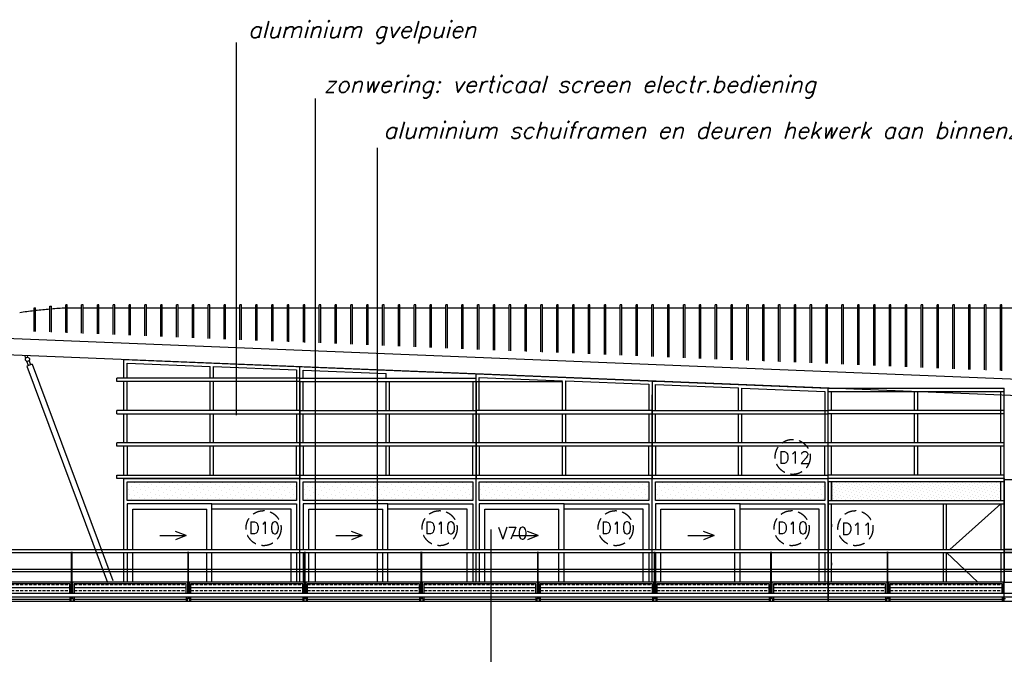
# Model space of a CAD drawing. Extents: x -84711 to 98481, y -64904 to 90945.
# Tile 19 of 29: x 607 to 21304, y 75219 to 88552. Entities that reach past the tile are written whole.
import ezdxf

# ---------------------------------------------------------------- set-up
doc = ezdxf.new("R2010")
doc.units = 0
doc.header["$LTSCALE"] = 2000
doc.header["$MEASUREMENT"] = 0
doc.linetypes.add('HIDDEN2', pattern=[0.1875, 0.125, -0.0625])
doc.layers.get('0').update_dxf_attribs({"linetype": 'CONTINUOUS'})
for name, color, linetype in [('ALGEM-ARC', 15, 'CONTINUOUS'), ('ALUHIDE', 15, 'CONTINUOUS'), ('ALUM-AZ', 15, 'CONTINUOUS'), ('BIB', 7, 'CONTINUOUS'), ('HOUT-AZ', 15, 'CONTINUOUS'), ('MTXT25', 2, 'CONTINUOUS'), ('MTXT35', 4, 'CONTINUOUS'), ('NATUUR', 6, 'CONTINUOUS'), ('NUMMER', 2, 'CONTINUOUS'), ('STAAL-AZ', 3, 'CONTINUOUS')]:
    doc.layers.add(name, color=color, linetype=linetype)
doc.styles.get("Standard").update_dxf_attribs({"font": 'simplex'})

# ---------------------------------------------------------------- blocks, each defined once
blk = doc.blocks.new('*X49')
at = {"color": 0}
for p, q in [((43399, 76625), (45759, 76625)), ((43406, 76688), (43469, 76688)), ((43500, 76688), (43562, 76688)), ((43594, 76688), (43656, 76688)), ((43688, 76688), (43750, 76688)), ((43781, 76688), (43844, 76688)), ((43875, 76688), (43938, 76688)), ((43969, 76688), (44031, 76688)), ((44062, 76688), (44125, 76688)), ((44156, 76688), (44219, 76688)), ((44250, 76688), (44312, 76688)), ((44344, 76688), (44406, 76688)), ((44438, 76688), (44500, 76688)), ((44531, 76688), (44594, 76688)), ((44625, 76688), (44688, 76688)), ((44719, 76688), (44781, 76688)), ((44812, 76688), (44875, 76688)), ((44906, 76688), (44969, 76688)), ((45000, 76688), (45062, 76688)), ((45094, 76688), (45156, 76688)), ((45188, 76688), (45250, 76688)), ((45281, 76688), (45344, 76688)), ((45375, 76688), (45438, 76688)), ((45469, 76688), (45531, 76688)), ((45562, 76688), (45625, 76688)), ((45656, 76688), (45719, 76688)), ((45750, 76688), (45759, 76688)), ((43399, 76375), (45759, 76375)), ((43406, 76562), (43469, 76562)), ((43500, 76562), (43562, 76562)), ((43594, 76562), (43656, 76562)), ((43688, 76562), (43750, 76562)), ((43781, 76562), (43844, 76562)), ((43875, 76562), (43938, 76562)), ((43969, 76562), (44031, 76562)), ((44062, 76562), (44125, 76562)), ((44156, 76562), (44219, 76562)), ((44250, 76562), (44312, 76562)), ((44344, 76562), (44406, 76562)), ((44438, 76562), (44500, 76562)), ((44531, 76562), (44594, 76562)), ((44625, 76562), (44688, 76562)), ((44719, 76562), (44781, 76562)), ((44812, 76562), (44875, 76562)), ((44906, 76562), (44969, 76562)), ((45000, 76562), (45062, 76562)), ((45094, 76562), (45156, 76562)), ((45188, 76562), (45250, 76562)), ((45281, 76562), (45344, 76562)), ((45375, 76562), (45438, 76562)), ((45469, 76562), (45531, 76562)), ((45562, 76562), (45625, 76562)), ((45656, 76562), (45719, 76562)), ((45750, 76562), (45759, 76562))]:
    blk.add_line(p, q, dxfattribs=at)
blk = doc.blocks.new('X-MD12')
at = {"layer": 'ALUM-AZ'}
for p, q in [((-14800, 2500), (0, 1900)), ((-14730, 2427), (-12985, 2356)), ((-14730, 2110), (-14730, 2427)), ((-12985, 2110), (-12985, 2356)), ((-12915, 2110), (-12915, 2354)), ((-12915, 2354), (-11170, 2283)), ((-11170, 2283), (-11170, 1430)), ((-11100, 0), (-11100, 2350)), ((-11030, 2277), (-9285, 2206)), ((-11030, 2110), (-11030, 2277)), ((-11100, 2110), (-14950, 2110)), ((-11100, 2110), (-7400, 2110)), ((-9285, 2110), (-9285, 2206)), ((-7400, 0), (-7400, 2200)), ((-7330, 1430), (-7330, 2127)), ((-7330, 2127), (-5585, 2056)), ((-11100, 2040), (-14950, 2040)), ((-14730, 1430), (-14730, 2040)), ((-12985, 1430), (-12985, 2040)), ((-12915, 1430), (-12915, 2040)), ((-11100, 2050), (-11100, 0)), ((-11100, 2040), (-5585, 2040)), ((-11030, 1430), (-11030, 2040)), ((-9285, 1430), (-9285, 2040)), ((-9215, 1430), (-9215, 2040)), ((-7470, 2040), (-7470, 1430)), ((-7400, 2050), (-7400, 0)), ((-5585, 1430), (-5585, 2040)), ((-5515, 1430), (-5515, 2054)), ((-5515, 2054), (-3770, 1983)), ((-3770, 1983), (-3770, 1430)), ((-3700, 2050), (-3700, 0)), ((-3630, 1977), (-1885, 1906)), ((-3630, 1430), (-3630, 1977)), ((-1885, 1430), (-1885, 1906)), ((-1815, 1430), (-1815, 1904)), ((-1815, 1904), (-70, 1833)), ((0, 0), (0, 1900)), ((-3700, 0), (-3700, 1760)), ((-70, 1833), (-70, 750)), ((-11100, 1430), (-14950, 1430)), ((-14950, 1360), (-11100, 1360)), ((-14730, 750), (-14730, 1360)), ((-12985, 750), (-12985, 1360)), ((-12915, 750), (-12915, 1360)), ((-11170, 1360), (-11170, 750)), ((-11100, 1430), (-7400, 1430)), ((-11100, 1360), (-7400, 1360)), ((-11030, 750), (-11030, 1360)), ((-9285, 750), (-9285, 1360)), ((-9215, 750), (-9215, 1360)), ((-7470, 1360), (-7470, 750)), ((-3700, 1430), (-7400, 1430)), ((-7400, 1360), (-3700, 1360)), ((-7330, 750), (-7330, 1360)), ((-5585, 750), (-5585, 1360)), ((-5515, 750), (-5515, 1360)), ((-3770, 1360), (-3770, 750)), ((-3700, 1430), (0, 1430)), ((-3700, 1360), (0, 1360)), ((-3630, 750), (-3630, 1360)), ((-1885, 750), (-1885, 1360)), ((-1815, 750), (-1815, 1360)), ((-70, 1360), (-70, 750)), ((-11100, 750), (-14950, 750)), ((-11100, 680), (-14950, 680)), ((-14730, 680), (-14730, 70)), ((-12985, 70), (-12985, 680)), ((-12915, 70), (-12915, 680)), ((-11170, 70), (-11170, 680)), ((-7400, 750), (-11100, 750)), ((-7400, 680), (-11100, 680)), ((-11030, 680), (-11030, 70)), ((-9285, 70), (-9285, 680)), ((-9215, 70), (-9215, 680)), ((-7470, 70), (-7470, 680)), ((-3700, 750), (-7400, 750)), ((-3700, 680), (-7400, 680)), ((-7330, 680), (-7330, 70)), ((-5585, 70), (-5585, 680)), ((-5515, 70), (-5515, 680)), ((-3770, 70), (-3770, 680)), ((0, 750), (-3700, 750)), ((0, 680), (-3700, 680)), ((-3630, 680), (-3630, 70)), ((-1885, 70), (-1885, 680)), ((-1815, 70), (-1815, 680)), ((-70, 70), (-70, 680)), ((-14950, 70), (-11100, 70)), ((-11100, 0), (-14950, 0)), ((-11100, 70), (-7400, 70)), ((-11100, 0), (0, 0)), ((-11100, 0), (-7400, 0)), ((-7400, 70), (-3700, 70)), ((-3700, 70), (0, 70))]:
    blk.add_line(p, q, dxfattribs=at)
at = {"layer": 'HOUT-AZ'}
for p, q in [((-14800, 2110), (-14800, 2500)), ((-14950, 2040), (-14950, 2110)), ((-14800, 1430), (-14800, 2040)), ((-14950, 1360), (-14950, 1430)), ((-14800, 750), (-14800, 1360)), ((-14950, 680), (-14950, 750)), ((-14800, 70), (-14800, 680)), ((-14950, 0), (-14950, 70))]:
    blk.add_line(p, q, dxfattribs=at)
blk = doc.blocks.new('*X51')
at = {"color": 0}
for p, q in [((237411, 118617), (237411, 118617)), ((237455, 118661), (237455, 118661)), ((237477, 118595), (237477, 118595)), ((237499, 118706), (237499, 118706)), ((237522, 118639), (237522, 118639)), ((237566, 118683), (237566, 118683)), ((237588, 118617), (237588, 118617)), ((237632, 118661), (237632, 118661)), ((237654, 118595), (237654, 118595)), ((237676, 118706), (237676, 118706)), ((237698, 118639), (237698, 118639)), ((237743, 118683), (237743, 118683)), ((237765, 118617), (237765, 118617)), ((237809, 118661), (237809, 118661)), ((237831, 118595), (237831, 118595)), ((237853, 118706), (237853, 118706)), ((237875, 118639), (237875, 118639)), ((237919, 118683), (237919, 118683)), ((237941, 118617), (237941, 118617)), ((237986, 118661), (237986, 118661)), ((238008, 118595), (238008, 118595)), ((238030, 118706), (238030, 118706)), ((238052, 118639), (238052, 118639)), ((238096, 118683), (238096, 118683)), ((238118, 118617), (238118, 118617)), ((238162, 118661), (238162, 118661)), ((238184, 118595), (238184, 118595)), ((238207, 118706), (238207, 118706)), ((238229, 118639), (238229, 118639)), ((238273, 118683), (238273, 118683)), ((238295, 118617), (238295, 118617)), ((238339, 118661), (238339, 118661)), ((238361, 118595), (238361, 118595)), ((238383, 118706), (238383, 118706)), ((238405, 118639), (238405, 118639)), ((238450, 118683), (238450, 118683)), ((238472, 118617), (238472, 118617)), ((238516, 118661), (238516, 118661)), ((238538, 118595), (238538, 118595)), ((238560, 118706), (238560, 118706)), ((238582, 118639), (238582, 118639)), ((238626, 118683), (238626, 118683)), ((238649, 118617), (238649, 118617)), ((238693, 118661), (238693, 118661)), ((238715, 118595), (238715, 118595)), ((238737, 118706), (238737, 118706)), ((238759, 118639), (238759, 118639)), ((238803, 118683), (238803, 118683)), ((238825, 118617), (238825, 118617)), ((238870, 118661), (238870, 118661)), ((238892, 118595), (238892, 118595)), ((238914, 118706), (238914, 118706)), ((238936, 118639), (238936, 118639)), ((238980, 118683), (238980, 118683)), ((239002, 118617), (239002, 118617)), ((239046, 118661), (239046, 118661)), ((239068, 118595), (239068, 118595)), ((239090, 118706), (239090, 118706)), ((239113, 118639), (239113, 118639)), ((239157, 118683), (239157, 118683)), ((239179, 118617), (239179, 118617)), ((239223, 118661), (239223, 118661)), ((239245, 118595), (239245, 118595)), ((239267, 118706), (239267, 118706)), ((239289, 118639), (239289, 118639)), ((239334, 118683), (239334, 118683)), ((239356, 118617), (239356, 118617)), ((239400, 118661), (239400, 118661)), ((239422, 118595), (239422, 118595)), ((239444, 118706), (239444, 118706)), ((239466, 118639), (239466, 118639)), ((239510, 118683), (239510, 118683)), ((239532, 118617), (239532, 118617)), ((239577, 118661), (239577, 118661)), ((239599, 118595), (239599, 118595)), ((239621, 118706), (239621, 118706)), ((239643, 118639), (239643, 118639)), ((239687, 118683), (239687, 118683)), ((239709, 118617), (239709, 118617)), ((239753, 118661), (239753, 118661)), ((239775, 118595), (239775, 118595)), ((239798, 118706), (239798, 118706)), ((239820, 118639), (239820, 118639)), ((239864, 118683), (239864, 118683)), ((239886, 118617), (239886, 118617)), ((239930, 118661), (239930, 118661)), ((239952, 118595), (239952, 118595)), ((239974, 118706), (239974, 118706)), ((239996, 118639), (239996, 118639)), ((240041, 118683), (240041, 118683)), ((240063, 118617), (240063, 118617)), ((240107, 118661), (240107, 118661)), ((240129, 118595), (240129, 118595)), ((240151, 118706), (240151, 118706)), ((240173, 118639), (240173, 118639)), ((240217, 118683), (240217, 118683)), ((240240, 118617), (240240, 118617)), ((240284, 118661), (240284, 118661)), ((240306, 118595), (240306, 118595)), ((240328, 118706), (240328, 118706)), ((240350, 118639), (240350, 118639)), ((240394, 118683), (240394, 118683)), ((240416, 118617), (240416, 118617)), ((240460, 118661), (240460, 118661)), ((240483, 118595), (240483, 118595)), ((240505, 118706), (240505, 118706)), ((240527, 118639), (240527, 118639)), ((240571, 118683), (240571, 118683)), ((240593, 118617), (240593, 118617)), ((240637, 118661), (240637, 118661)), ((240659, 118595), (240659, 118595)), ((240681, 118706), (240681, 118706)), ((240704, 118639), (240704, 118639)), ((240748, 118683), (240748, 118683)), ((240770, 118617), (240770, 118617)), ((240814, 118661), (240814, 118661)), ((240836, 118595), (240836, 118595)), ((240858, 118706), (240858, 118706)), ((240880, 118639), (240880, 118639)), ((240925, 118683), (240925, 118683)), ((240947, 118617), (240947, 118617)), ((237411, 118440), (237411, 118440)), ((237433, 118551), (237433, 118551)), ((237455, 118485), (237455, 118485)), ((237477, 118418), (237477, 118418)), ((237499, 118529), (237499, 118529)), ((237522, 118462), (237522, 118462)), ((237544, 118573), (237544, 118573)), ((237544, 118396), (237544, 118396)), ((237566, 118507), (237566, 118507)), ((237588, 118440), (237588, 118440)), ((237610, 118551), (237610, 118551)), ((237632, 118485), (237632, 118485)), ((237654, 118418), (237654, 118418)), ((237676, 118529), (237676, 118529)), ((237698, 118462), (237698, 118462)), ((237720, 118573), (237720, 118573)), ((237720, 118396), (237720, 118396)), ((237743, 118507), (237743, 118507)), ((237765, 118440), (237765, 118440)), ((237787, 118551), (237787, 118551)), ((237809, 118485), (237809, 118485)), ((237831, 118418), (237831, 118418)), ((237853, 118529), (237853, 118529)), ((237875, 118462), (237875, 118462)), ((237897, 118573), (237897, 118573)), ((237897, 118396), (237897, 118396)), ((237919, 118507), (237919, 118507)), ((237941, 118440), (237941, 118440)), ((237964, 118551), (237964, 118551)), ((237986, 118485), (237986, 118485)), ((238008, 118418), (238008, 118418)), ((238030, 118529), (238030, 118529)), ((238052, 118462), (238052, 118462)), ((238074, 118573), (238074, 118573)), ((238074, 118396), (238074, 118396)), ((238096, 118507), (238096, 118507)), ((238118, 118440), (238118, 118440)), ((238140, 118551), (238140, 118551)), ((238162, 118485), (238162, 118485)), ((238184, 118418), (238184, 118418)), ((238207, 118529), (238207, 118529)), ((238229, 118462), (238229, 118462)), ((238251, 118573), (238251, 118573)), ((238251, 118396), (238251, 118396)), ((238273, 118507), (238273, 118507)), ((238295, 118440), (238295, 118440)), ((238317, 118551), (238317, 118551)), ((238339, 118485), (238339, 118485)), ((238361, 118418), (238361, 118418)), ((238383, 118529), (238383, 118529)), ((238405, 118462), (238405, 118462)), ((238428, 118573), (238428, 118573)), ((238428, 118396), (238428, 118396)), ((238450, 118507), (238450, 118507)), ((238472, 118440), (238472, 118440)), ((238494, 118551), (238494, 118551)), ((238516, 118485), (238516, 118485)), ((238538, 118418), (238538, 118418)), ((238560, 118529), (238560, 118529)), ((238582, 118462), (238582, 118462)), ((238604, 118573), (238604, 118573)), ((238604, 118396), (238604, 118396)), ((238626, 118507), (238626, 118507)), ((238649, 118440), (238649, 118440)), ((238671, 118551), (238671, 118551)), ((238693, 118485), (238693, 118485)), ((238715, 118418), (238715, 118418)), ((238737, 118529), (238737, 118529)), ((238759, 118462), (238759, 118462)), ((238781, 118573), (238781, 118573)), ((238781, 118396), (238781, 118396)), ((238803, 118507), (238803, 118507)), ((238825, 118440), (238825, 118440)), ((238847, 118551), (238847, 118551)), ((238870, 118485), (238870, 118485)), ((238892, 118418), (238892, 118418)), ((238914, 118529), (238914, 118529)), ((238936, 118462), (238936, 118462)), ((238958, 118573), (238958, 118573)), ((238958, 118396), (238958, 118396)), ((238980, 118507), (238980, 118507)), ((239002, 118440), (239002, 118440)), ((239024, 118551), (239024, 118551)), ((239046, 118485), (239046, 118485)), ((239068, 118418), (239068, 118418)), ((239090, 118529), (239090, 118529)), ((239113, 118462), (239113, 118462)), ((239135, 118573), (239135, 118573)), ((239135, 118396), (239135, 118396)), ((239157, 118507), (239157, 118507)), ((239179, 118440), (239179, 118440)), ((239201, 118551), (239201, 118551)), ((239223, 118485), (239223, 118485)), ((239245, 118418), (239245, 118418)), ((239267, 118529), (239267, 118529)), ((239289, 118462), (239289, 118462)), ((239311, 118573), (239311, 118573)), ((239311, 118396), (239311, 118396)), ((239334, 118507), (239334, 118507)), ((239356, 118440), (239356, 118440)), ((239378, 118551), (239378, 118551)), ((239400, 118485), (239400, 118485)), ((239422, 118418), (239422, 118418)), ((239444, 118529), (239444, 118529)), ((239466, 118462), (239466, 118462)), ((239488, 118573), (239488, 118573)), ((239488, 118396), (239488, 118396)), ((239510, 118507), (239510, 118507)), ((239532, 118440), (239532, 118440)), ((239555, 118551), (239555, 118551)), ((239577, 118485), (239577, 118485)), ((239599, 118418), (239599, 118418)), ((239621, 118529), (239621, 118529)), ((239643, 118462), (239643, 118462)), ((239665, 118573), (239665, 118573)), ((239665, 118396), (239665, 118396)), ((239687, 118507), (239687, 118507)), ((239709, 118440), (239709, 118440)), ((239731, 118551), (239731, 118551)), ((239753, 118485), (239753, 118485)), ((239775, 118418), (239775, 118418)), ((239798, 118529), (239798, 118529)), ((239820, 118462), (239820, 118462)), ((239842, 118573), (239842, 118573)), ((239842, 118396), (239842, 118396)), ((239864, 118507), (239864, 118507)), ((239886, 118440), (239886, 118440)), ((239908, 118551), (239908, 118551)), ((239930, 118485), (239930, 118485)), ((239952, 118418), (239952, 118418)), ((239974, 118529), (239974, 118529)), ((239996, 118462), (239996, 118462)), ((240019, 118573), (240019, 118573)), ((240019, 118396), (240019, 118396)), ((240041, 118507), (240041, 118507)), ((240063, 118440), (240063, 118440)), ((240085, 118551), (240085, 118551)), ((240107, 118485), (240107, 118485)), ((240129, 118418), (240129, 118418)), ((240151, 118529), (240151, 118529)), ((240173, 118462), (240173, 118462)), ((240195, 118573), (240195, 118573)), ((240195, 118396), (240195, 118396)), ((240217, 118507), (240217, 118507)), ((240240, 118440), (240240, 118440)), ((240262, 118551), (240262, 118551)), ((240284, 118485), (240284, 118485)), ((240306, 118418), (240306, 118418)), ((240328, 118529), (240328, 118529)), ((240350, 118462), (240350, 118462)), ((240372, 118573), (240372, 118573)), ((240372, 118396), (240372, 118396)), ((240394, 118507), (240394, 118507)), ((240416, 118440), (240416, 118440)), ((240438, 118551), (240438, 118551)), ((240460, 118485), (240460, 118485)), ((240483, 118418), (240483, 118418)), ((240505, 118529), (240505, 118529)), ((240527, 118462), (240527, 118462)), ((240549, 118573), (240549, 118573)), ((240549, 118396), (240549, 118396)), ((240571, 118507), (240571, 118507)), ((240593, 118440), (240593, 118440)), ((240615, 118551), (240615, 118551)), ((240637, 118485), (240637, 118485)), ((240659, 118418), (240659, 118418)), ((240681, 118529), (240681, 118529)), ((240704, 118462), (240704, 118462)), ((240726, 118573), (240726, 118573)), ((240726, 118396), (240726, 118396)), ((240748, 118507), (240748, 118507)), ((240770, 118440), (240770, 118440)), ((240792, 118551), (240792, 118551)), ((240814, 118485), (240814, 118485)), ((240836, 118418), (240836, 118418)), ((240858, 118529), (240858, 118529)), ((240880, 118462), (240880, 118462)), ((240902, 118573), (240902, 118573)), ((240902, 118396), (240902, 118396)), ((240925, 118507), (240925, 118507)), ((240947, 118440), (240947, 118440)), ((237433, 118374), (237433, 118374)), ((237499, 118352), (237499, 118352)), ((237566, 118330), (237566, 118330)), ((237610, 118374), (237610, 118374)), ((237676, 118352), (237676, 118352)), ((237743, 118330), (237743, 118330)), ((237787, 118374), (237787, 118374)), ((237853, 118352), (237853, 118352)), ((237919, 118330), (237919, 118330)), ((237964, 118374), (237964, 118374)), ((238030, 118352), (238030, 118352)), ((238096, 118330), (238096, 118330)), ((238140, 118374), (238140, 118374)), ((238207, 118352), (238207, 118352)), ((238273, 118330), (238273, 118330)), ((238317, 118374), (238317, 118374)), ((238383, 118352), (238383, 118352)), ((238450, 118330), (238450, 118330)), ((238494, 118374), (238494, 118374)), ((238560, 118352), (238560, 118352)), ((238626, 118330), (238626, 118330)), ((238671, 118374), (238671, 118374)), ((238737, 118352), (238737, 118352)), ((238803, 118330), (238803, 118330)), ((238847, 118374), (238847, 118374)), ((238914, 118352), (238914, 118352)), ((238980, 118330), (238980, 118330)), ((239024, 118374), (239024, 118374)), ((239090, 118352), (239090, 118352)), ((239157, 118330), (239157, 118330)), ((239201, 118374), (239201, 118374)), ((239267, 118352), (239267, 118352)), ((239334, 118330), (239334, 118330)), ((239378, 118374), (239378, 118374)), ((239444, 118352), (239444, 118352)), ((239510, 118330), (239510, 118330)), ((239555, 118374), (239555, 118374)), ((239621, 118352), (239621, 118352)), ((239687, 118330), (239687, 118330)), ((239731, 118374), (239731, 118374)), ((239798, 118352), (239798, 118352)), ((239864, 118330), (239864, 118330)), ((239908, 118374), (239908, 118374)), ((239974, 118352), (239974, 118352)), ((240041, 118330), (240041, 118330)), ((240085, 118374), (240085, 118374)), ((240151, 118352), (240151, 118352)), ((240217, 118330), (240217, 118330)), ((240262, 118374), (240262, 118374)), ((240328, 118352), (240328, 118352)), ((240394, 118330), (240394, 118330)), ((240438, 118374), (240438, 118374)), ((240505, 118352), (240505, 118352)), ((240571, 118330), (240571, 118330)), ((240615, 118374), (240615, 118374)), ((240681, 118352), (240681, 118352)), ((240748, 118330), (240748, 118330)), ((240792, 118374), (240792, 118374)), ((240858, 118352), (240858, 118352)), ((240925, 118330), (240925, 118330))]:
    blk.add_line(p, q, dxfattribs=at)
blk = doc.blocks.new('*X52')
at = {"color": 0}
for p, q in [((58568, 30859), (58568, 30859)), ((58635, 30925), (58635, 30925)), ((58701, 30991), (58701, 30991)), ((58734, 30892), (58734, 30892)), ((58800, 30958), (58800, 30958)), ((58833, 30859), (58833, 30859)), ((58900, 30925), (58900, 30925)), ((58966, 30991), (58966, 30991)), ((58999, 30892), (58999, 30892)), ((59066, 30958), (59066, 30958)), ((59099, 30859), (59099, 30859)), ((59165, 30925), (59165, 30925)), ((59231, 30991), (59231, 30991)), ((59264, 30892), (59264, 30892)), ((59331, 30958), (59331, 30958)), ((59364, 30859), (59364, 30859)), ((59430, 30925), (59430, 30925)), ((59496, 30991), (59496, 30991)), ((59530, 30892), (59530, 30892)), ((59596, 30958), (59596, 30958)), ((59629, 30859), (59629, 30859)), ((59695, 30925), (59695, 30925)), ((59762, 30991), (59762, 30991)), ((59795, 30892), (59795, 30892)), ((59861, 30958), (59861, 30958)), ((59894, 30859), (59894, 30859)), ((59960, 30925), (59960, 30925)), ((60027, 30991), (60027, 30991)), ((60060, 30892), (60060, 30892)), ((60126, 30958), (60126, 30958)), ((60159, 30859), (60159, 30859)), ((60226, 30925), (60226, 30925)), ((60292, 30991), (60292, 30991)), ((60325, 30892), (60325, 30892)), ((60391, 30958), (60391, 30958)), ((60424, 30859), (60424, 30859)), ((60491, 30925), (60491, 30925)), ((60557, 30991), (60557, 30991)), ((60590, 30892), (60590, 30892)), ((60657, 30958), (60657, 30958)), ((60690, 30859), (60690, 30859)), ((60756, 30925), (60756, 30925)), ((60822, 30991), (60822, 30991)), ((60855, 30892), (60855, 30892)), ((60922, 30958), (60922, 30958)), ((60955, 30859), (60955, 30859)), ((61021, 30925), (61021, 30925)), ((61087, 30991), (61087, 30991)), ((61121, 30892), (61121, 30892)), ((61187, 30958), (61187, 30958)), ((61220, 30859), (61220, 30859)), ((61286, 30925), (61286, 30925)), ((61353, 30991), (61353, 30991)), ((61386, 30892), (61386, 30892)), ((61452, 30958), (61452, 30958)), ((61485, 30859), (61485, 30859)), ((61551, 30925), (61551, 30925)), ((61618, 30991), (61618, 30991)), ((61651, 30892), (61651, 30892)), ((61717, 30958), (61717, 30958)), ((61750, 30859), (61750, 30859)), ((61817, 30925), (61817, 30925)), ((61883, 30991), (61883, 30991)), ((61916, 30892), (61916, 30892)), ((61982, 30958), (61982, 30958)), ((62015, 30859), (62015, 30859)), ((62082, 30925), (62082, 30925)), ((58601, 30759), (58601, 30759)), ((58635, 30660), (58635, 30660)), ((58668, 30825), (58668, 30825)), ((58701, 30726), (58701, 30726)), ((58767, 30792), (58767, 30792)), ((58800, 30693), (58800, 30693)), ((58867, 30759), (58867, 30759)), ((58900, 30660), (58900, 30660)), ((58933, 30825), (58933, 30825)), ((58966, 30726), (58966, 30726)), ((59032, 30792), (59032, 30792)), ((59066, 30693), (59066, 30693)), ((59132, 30759), (59132, 30759)), ((59165, 30660), (59165, 30660)), ((59198, 30825), (59198, 30825)), ((59231, 30726), (59231, 30726)), ((59298, 30792), (59298, 30792)), ((59331, 30693), (59331, 30693)), ((59397, 30759), (59397, 30759)), ((59430, 30660), (59430, 30660)), ((59463, 30825), (59463, 30825)), ((59496, 30726), (59496, 30726)), ((59563, 30792), (59563, 30792)), ((59596, 30693), (59596, 30693)), ((59662, 30759), (59662, 30759)), ((59695, 30660), (59695, 30660)), ((59728, 30825), (59728, 30825)), ((59762, 30726), (59762, 30726)), ((59828, 30792), (59828, 30792)), ((59861, 30693), (59861, 30693)), ((59927, 30759), (59927, 30759)), ((59960, 30660), (59960, 30660)), ((59994, 30825), (59994, 30825)), ((60027, 30726), (60027, 30726)), ((60093, 30792), (60093, 30792)), ((60126, 30693), (60126, 30693)), ((60192, 30759), (60192, 30759)), ((60226, 30660), (60226, 30660)), ((60259, 30825), (60259, 30825)), ((60292, 30726), (60292, 30726)), ((60358, 30792), (60358, 30792)), ((60391, 30693), (60391, 30693)), ((60458, 30759), (60458, 30759)), ((60491, 30660), (60491, 30660)), ((60524, 30825), (60524, 30825)), ((60557, 30726), (60557, 30726)), ((60623, 30792), (60623, 30792)), ((60657, 30693), (60657, 30693)), ((60723, 30759), (60723, 30759)), ((60756, 30660), (60756, 30660)), ((60789, 30825), (60789, 30825)), ((60822, 30726), (60822, 30726)), ((60889, 30792), (60889, 30792)), ((60922, 30693), (60922, 30693)), ((60988, 30759), (60988, 30759)), ((61021, 30660), (61021, 30660)), ((61054, 30825), (61054, 30825)), ((61087, 30726), (61087, 30726)), ((61154, 30792), (61154, 30792)), ((61187, 30693), (61187, 30693)), ((61253, 30759), (61253, 30759)), ((61286, 30660), (61286, 30660)), ((61319, 30825), (61319, 30825)), ((61353, 30726), (61353, 30726)), ((61419, 30792), (61419, 30792)), ((61452, 30693), (61452, 30693)), ((61518, 30759), (61518, 30759)), ((61551, 30660), (61551, 30660)), ((61585, 30825), (61585, 30825)), ((61618, 30726), (61618, 30726)), ((61684, 30792), (61684, 30792)), ((61717, 30693), (61717, 30693)), ((61783, 30759), (61783, 30759)), ((61817, 30660), (61817, 30660)), ((61850, 30825), (61850, 30825)), ((61883, 30726), (61883, 30726)), ((61949, 30792), (61949, 30792)), ((61982, 30693), (61982, 30693)), ((62049, 30759), (62049, 30759)), ((62082, 30660), (62082, 30660)), ((58734, 30627), (58734, 30627)), ((58999, 30627), (58999, 30627)), ((59264, 30627), (59264, 30627)), ((59530, 30627), (59530, 30627)), ((59795, 30627), (59795, 30627)), ((60060, 30627), (60060, 30627)), ((60325, 30627), (60325, 30627)), ((60590, 30627), (60590, 30627)), ((60855, 30627), (60855, 30627)), ((61121, 30627), (61121, 30627)), ((61386, 30627), (61386, 30627)), ((61651, 30627), (61651, 30627)), ((61916, 30627), (61916, 30627))]:
    blk.add_line(p, q, dxfattribs=at)

msp = doc.modelspace()

# ---------------------------------------------------------------- linework, layer by layer
at = {"layer": 'ALGEM-ARC'}
for p, q in [((5163, 80242), (5163, 88076)), ((6827, 77420), (6827, 86895)), ((8128, 77420), (8128, 85859)), ((3553, 77712), (4105, 77712)), ((4105, 77712), (3882, 77797)), ((4105, 77712), (3882, 77627)), ((7253, 77712), (7805, 77712)), ((7805, 77712), (7582, 77797)), ((7805, 77712), (7582, 77627)), ((10953, 77712), (11505, 77712)), ((11505, 77712), (11282, 77797)), ((11505, 77712), (11282, 77627)), ((14653, 77712), (15205, 77712)), ((15205, 77712), (14982, 77797)), ((15205, 77712), (14982, 77627)), ((6827, 76733), (6827, 77360)), ((8128, 76733), (8128, 77360))]:
    msp.add_line(p, q, dxfattribs=at)
for points in [[(23816, 78430), (23816, 77420), (21299, 77420), (21299, 78895), (28499, 78895), (28499, 79910), (31399, 79910), (31399, 77420), (28599, 77420), (28599, 78430)], [(21299, 77007), (23816, 77007), (23816, 77360), (21299, 77360)], [(21299, 76733), (23816, 76733), (23816, 76957), (21299, 76957)]]:
    msp.add_lwpolyline(points, close=True, dxfattribs=at)
at = {"layer": 'ALUHIDE'}
for p, q in [((17669, 77950), (17669, 77900)), ((17669, 77140), (17669, 77090))]:
    msp.add_line(p, q, dxfattribs=at)
at = {"layer": 'ALUM-AZ'}
for p, q in [((909, 82004), (909, 82500)), ((909, 82500), (940, 82500)), ((940, 82003), (940, 82500)), ((1242, 81991), (1242, 82535)), ((1242, 82535), (1273, 82535)), ((1273, 81990), (1273, 82535)), ((1575, 81977), (1575, 82560)), ((1606, 82560), (1575, 82560)), ((1606, 81976), (1606, 82560)), ((1908, 82493), (1606, 82493)), ((1908, 81964), (1908, 82560)), ((1939, 82560), (1908, 82560)), ((1939, 81962), (1939, 82560)), ((2241, 82493), (1939, 82493)), ((2241, 81950), (2241, 82560)), ((2272, 82560), (2241, 82560)), ((2272, 81949), (2272, 82560)), ((2574, 82493), (2272, 82493)), ((2574, 81937), (2574, 82560)), ((2605, 82560), (2574, 82560)), ((2605, 81935), (2605, 82560)), ((2907, 82493), (2605, 82493)), ((2907, 81923), (2907, 82560)), ((2938, 82560), (2907, 82560)), ((2938, 81922), (2938, 82560)), ((3240, 82493), (2938, 82493)), ((3240, 81910), (3240, 82560)), ((3271, 82560), (3240, 82560)), ((3271, 81908), (3271, 82560)), ((3573, 82493), (3271, 82493)), ((3573, 81896), (3573, 82560)), ((3604, 82560), (3573, 82560)), ((3604, 81895), (3604, 82560)), ((3906, 82493), (3604, 82493)), ((3906, 81883), (3906, 82560)), ((3937, 82560), (3906, 82560)), ((3937, 81881), (3937, 82560)), ((4239, 82493), (3937, 82493)), ((4239, 81869), (4239, 82560)), ((4270, 82560), (4239, 82560)), ((4270, 81868), (4270, 82560)), ((4572, 82493), (4270, 82493)), ((4572, 81855), (4572, 82560)), ((4603, 82560), (4572, 82560)), ((4603, 81854), (4603, 82560)), ((4905, 82493), (4603, 82493)), ((4905, 81842), (4905, 82560)), ((4936, 82560), (4905, 82560)), ((4936, 81841), (4936, 82560)), ((5238, 82493), (4936, 82493)), ((5238, 81828), (5238, 82560)), ((5269, 82560), (5238, 82560)), ((5269, 81827), (5269, 82560)), ((5571, 82493), (5269, 82493)), ((5571, 81815), (5571, 82560)), ((5602, 82560), (5571, 82560)), ((5602, 81814), (5602, 82560)), ((5904, 82493), (5602, 82493)), ((5904, 81801), (5904, 82560)), ((5935, 82560), (5904, 82560)), ((5935, 81800), (5935, 82560)), ((6237, 82493), (5935, 82493)), ((6237, 81788), (6237, 82560)), ((6268, 82560), (6237, 82560)), ((6268, 81787), (6268, 82560)), ((6570, 82493), (6268, 82493)), ((6570, 81774), (6570, 82560)), ((6601, 82560), (6570, 82560)), ((6601, 81773), (6601, 82560)), ((6903, 82493), (6601, 82493)), ((6903, 81761), (6903, 82560)), ((6934, 82560), (6903, 82560)), ((6934, 81760), (6934, 82560)), ((7236, 82493), (6934, 82493)), ((7236, 81747), (7236, 82560)), ((7267, 82560), (7236, 82560)), ((7267, 81746), (7267, 82560)), ((7569, 82493), (7267, 82493)), ((7569, 81734), (7569, 82560)), ((7600, 82560), (7569, 82560)), ((7600, 81732), (7600, 82560)), ((7902, 82493), (7600, 82493)), ((7902, 81720), (7902, 82560)), ((7933, 82560), (7902, 82560)), ((7933, 81719), (7933, 82560)), ((8235, 82493), (7933, 82493)), ((8235, 81707), (8235, 82560)), ((8266, 82560), (8235, 82560)), ((8266, 81705), (8266, 82560)), ((8568, 82493), (8266, 82493)), ((8568, 81693), (8568, 82560)), ((8599, 82560), (8568, 82560)), ((8599, 81692), (8599, 82560)), ((8901, 82493), (8599, 82493)), ((8901, 81680), (8901, 82560)), ((8932, 82560), (8901, 82560)), ((8932, 81678), (8932, 82560)), ((9234, 82493), (8932, 82493)), ((9234, 81666), (9234, 82560)), ((9265, 82560), (9234, 82560)), ((9265, 81665), (9265, 82560)), ((9567, 82493), (9265, 82493)), ((9567, 81653), (9567, 82560)), ((9598, 82560), (9567, 82560)), ((9598, 81651), (9598, 82560)), ((9900, 82493), (9598, 82493)), ((9900, 81639), (9900, 82560)), ((9931, 82560), (9900, 82560)), ((9931, 81638), (9931, 82560)), ((10233, 82493), (9931, 82493)), ((10233, 81625), (10233, 82560)), ((10264, 82560), (10233, 82560)), ((10264, 81624), (10264, 82560)), ((10566, 82493), (10264, 82493)), ((10566, 81612), (10566, 82560)), ((10597, 82560), (10566, 82560)), ((10597, 81611), (10597, 82560)), ((10899, 82493), (10597, 82493)), ((10899, 81598), (10899, 82560)), ((10930, 82560), (10899, 82560)), ((10930, 81597), (10930, 82560)), ((11232, 82493), (10930, 82493)), ((11232, 81585), (11232, 82560)), ((11263, 82560), (11232, 82560)), ((11263, 81584), (11263, 82560)), ((11565, 82493), (11263, 82493)), ((11565, 81571), (11565, 82560)), ((11596, 82560), (11565, 82560)), ((11596, 81570), (11596, 82560)), ((11898, 82493), (11596, 82493)), ((11898, 81558), (11898, 82560)), ((11929, 82560), (11898, 82560)), ((11929, 81557), (11929, 82560)), ((12231, 82493), (11929, 82493)), ((12231, 81544), (12231, 82560)), ((12262, 82560), (12231, 82560)), ((12262, 81543), (12262, 82560)), ((12564, 82493), (12262, 82493)), ((12564, 81531), (12564, 82560)), ((12595, 82560), (12564, 82560)), ((12595, 81530), (12595, 82560)), ((12897, 82493), (12595, 82493)), ((12897, 81517), (12897, 82560)), ((12928, 82560), (12897, 82560)), ((12928, 81516), (12928, 82560)), ((13230, 82493), (12928, 82493)), ((13230, 81504), (13230, 82560)), ((13261, 82560), (13230, 82560)), ((13261, 81502), (13261, 82560)), ((13563, 82493), (13261, 82493)), ((13563, 81490), (13563, 82560)), ((13594, 82560), (13563, 82560)), ((13594, 81489), (13594, 82560)), ((13896, 82493), (13594, 82493)), ((13896, 81477), (13896, 82560)), ((13927, 82560), (13896, 82560)), ((13927, 81475), (13927, 82560)), ((14229, 82493), (13927, 82493)), ((14229, 81463), (14229, 82560)), ((14260, 82560), (14229, 82560)), ((14260, 81462), (14260, 82560)), ((14562, 82493), (14260, 82493)), ((14562, 81450), (14562, 82560)), ((14593, 82560), (14562, 82560)), ((14593, 81448), (14593, 82560)), ((14895, 82493), (14593, 82493)), ((14895, 81436), (14895, 82560)), ((14926, 82560), (14895, 82560)), ((14926, 81435), (14926, 82560)), ((15228, 82493), (14926, 82493)), ((15228, 81423), (15228, 82560)), ((15259, 82560), (15228, 82560)), ((15259, 81421), (15259, 82560)), ((15561, 82493), (15259, 82493)), ((15561, 81409), (15561, 82560)), ((15592, 82560), (15561, 82560)), ((15592, 81408), (15592, 82560)), ((15894, 82493), (15592, 82493)), ((15894, 81396), (15894, 82560)), ((15925, 82560), (15894, 82560)), ((15925, 81394), (15925, 82560)), ((16227, 82493), (15925, 82493)), ((16227, 81382), (16227, 82560)), ((16258, 82560), (16227, 82560)), ((16258, 81381), (16258, 82560)), ((16560, 82493), (16258, 82493)), ((16560, 81368), (16560, 82560)), ((16591, 82560), (16560, 82560)), ((16591, 81367), (16591, 82560)), ((16893, 82493), (16591, 82493)), ((16893, 81355), (16893, 82560)), ((16924, 82560), (16893, 82560)), ((16924, 81354), (16924, 82560)), ((17226, 82493), (16924, 82493)), ((17226, 81341), (17226, 82560)), ((17257, 82560), (17226, 82560)), ((17257, 81340), (17257, 82560)), ((17559, 82493), (17257, 82493)), ((17559, 81328), (17559, 82560)), ((17590, 82560), (17559, 82560)), ((17590, 81327), (17590, 82560)), ((17892, 82493), (17590, 82493)), ((17892, 81314), (17892, 82560)), ((17923, 82560), (17892, 82560)), ((17923, 81313), (17923, 82560)), ((18225, 82493), (17923, 82493)), ((18225, 81301), (18225, 82560)), ((18256, 82560), (18225, 82560)), ((18256, 81300), (18256, 82560)), ((18558, 82493), (18256, 82493)), ((18558, 81287), (18558, 82560)), ((18589, 82560), (18558, 82560)), ((18589, 81286), (18589, 82560)), ((18891, 82493), (18589, 82493)), ((18891, 81274), (18891, 82560)), ((18922, 82560), (18891, 82560)), ((18922, 81272), (18922, 82560)), ((19224, 82493), (18922, 82493)), ((19224, 81260), (19224, 82560)), ((19255, 82560), (19224, 82560)), ((19255, 81259), (19255, 82560)), ((19557, 82493), (19255, 82493)), ((19557, 81247), (19557, 82560)), ((19588, 82560), (19557, 82560)), ((19588, 81245), (19588, 82560)), ((19890, 82493), (19588, 82493)), ((19890, 81233), (19890, 82560)), ((19921, 82560), (19890, 82560)), ((19921, 81232), (19921, 82560)), ((20223, 82493), (19921, 82493)), ((20223, 81220), (20223, 82560)), ((20254, 82560), (20223, 82560)), ((20254, 81218), (20254, 82560)), ((20556, 82493), (20254, 82493)), ((20556, 81206), (20556, 82560)), ((20587, 82560), (20556, 82560)), ((20587, 81205), (20587, 82560)), ((20889, 82493), (20587, 82493)), ((20889, 81193), (20889, 82560)), ((20920, 82560), (20889, 82560)), ((20920, 81191), (20920, 82560)), ((21222, 82493), (20920, 82493)), ((21222, 81179), (21222, 82560)), ((21253, 82560), (21222, 82560)), ((21253, 81178), (21253, 82560)), ((21555, 82493), (21253, 82493)), ((51016, 79798), (-1397, 81927)), ((51002, 79453), (-1411, 81583)), ((735, 81440), (714, 81496)), ((793, 81287), (760, 81373)), ((782, 81457), (769, 81494)), ((839, 81304), (807, 81391)), ((872, 81316), (760, 81274)), ((761, 81270), (2456, 76728)), ((872, 81316), (2568, 76770)), ((14170, 80950), (13899, 80950)), ((17599, 80810), (17614, 80810)), ((17599, 76330), (17599, 80810)), ((17599, 80810), (21299, 80810)), ((21299, 80735), (17599, 80735)), ((17669, 80340), (17669, 80735)), ((19414, 80340), (19414, 80735)), ((19484, 80340), (19484, 80735)), ((21229, 80340), (21229, 80735)), ((21229, 79660), (21229, 80735)), ((21299, 78745), (21299, 80810)), ((21299, 78915), (21299, 80660)), ((21299, 78745), (21299, 80660)), ((21299, 80340), (17599, 80340)), ((21299, 80270), (17599, 80270)), ((17669, 79660), (17669, 80270)), ((19414, 79660), (19414, 80270)), ((19484, 79660), (19484, 80270)), ((21299, 79660), (17599, 79660)), ((21299, 79590), (17599, 79590)), ((17669, 78980), (17669, 79590)), ((19414, 78980), (19414, 79590)), ((19484, 78980), (19484, 79590)), ((21229, 78980), (21229, 79590)), ((2799, 78910), (6499, 78910)), ((2799, 77420), (2799, 78910)), ((6499, 76733), (6499, 78910)), ((6499, 78910), (10199, 78910)), ((6499, 77420), (6499, 78910)), ((10199, 78910), (13899, 78910)), ((10199, 77420), (10199, 78910)), ((10199, 77420), (10199, 78910)), ((13899, 76733), (13899, 78910)), ((13899, 78910), (17599, 78910)), ((13899, 77420), (13899, 78910)), ((21299, 78980), (17599, 78980)), ((21299, 78910), (17599, 78910)), ((17599, 77420), (17599, 78910)), ((21299, 78915), (21299, 76733)), ((21299, 78910), (21299, 76733)), ((2869, 78450), (2869, 78825)), ((6569, 78450), (6569, 78825)), ((10269, 78450), (10269, 78825)), ((13969, 78450), (13969, 78825)), ((21299, 78840), (17599, 78840)), ((17599, 78745), (17599, 76330)), ((17669, 78450), (17669, 78840)), ((21229, 78840), (19484, 78840)), ((21229, 78450), (21229, 78840)), ((21299, 78745), (21299, 76733)), ((21299, 78745), (21299, 77420)), ((21299, 78745), (21299, 76733)), ((4012, 78450), (2869, 78450)), ((7712, 78450), (6569, 78450)), ((11412, 78450), (10269, 78450)), ((15112, 78450), (13969, 78450)), ((17599, 78450), (21299, 78450)), ((19484, 78450), (21229, 78450)), ((20086, 78450), (21229, 78450)), ((4649, 78380), (2869, 78380)), ((2869, 78380), (2869, 77420)), ((4012, 78380), (2869, 78380)), ((2869, 78380), (2869, 77420)), ((4539, 77420), (4539, 78270)), ((4649, 78380), (6429, 78380)), ((4649, 77420), (4649, 78380)), ((6429, 78380), (6429, 77420)), ((6429, 78380), (6429, 77420)), ((8349, 78380), (6569, 78380)), ((6569, 78380), (6569, 77420)), ((7712, 78380), (6569, 78380)), ((6569, 78380), (6569, 77420)), ((8239, 77420), (8239, 78270)), ((8349, 78380), (10129, 78380)), ((8349, 77420), (8349, 78380)), ((10129, 78380), (10129, 77420)), ((10129, 78380), (10129, 77420)), ((12049, 78380), (10269, 78380)), ((10269, 78380), (10269, 77420)), ((11412, 78380), (10269, 78380)), ((10269, 78380), (10269, 77420)), ((11939, 77420), (11939, 78270)), ((12049, 78380), (13829, 78380)), ((12049, 77420), (12049, 78380)), ((13829, 78380), (13829, 77420)), ((13829, 78380), (13829, 77420)), ((15749, 78380), (13969, 78380)), ((13969, 78380), (13969, 77420)), ((15112, 78380), (13969, 78380)), ((13969, 78380), (13969, 77420)), ((15639, 77420), (15639, 78270)), ((15749, 78380), (17529, 78380)), ((15749, 77420), (15749, 78380)), ((17529, 78380), (17529, 77420)), ((17529, 78380), (17529, 77420)), ((17599, 78380), (21299, 78380)), ((17669, 77420), (17669, 78380)), ((20016, 78380), (20016, 77420)), ((20086, 78380), (21229, 78380)), ((20086, 77420), (20086, 78380)), ((21229, 78380), (20158, 77420)), ((21229, 78380), (21229, 77420)), ((21229, 78380), (21229, 77420)), ((21299, 76330), (21299, 78430)), ((2799, 76733), (2799, 77360)), ((2869, 77360), (2869, 76733)), ((4539, 76733), (4539, 77360)), ((4649, 76733), (4649, 77360)), ((6429, 77360), (6429, 76733)), ((6499, 76733), (6499, 77360)), ((6569, 77360), (6569, 76733)), ((8239, 76733), (8239, 77360)), ((8349, 76733), (8349, 77360)), ((10129, 77360), (10129, 76733)), ((10199, 76733), (10199, 77360)), ((10199, 76733), (10199, 77360)), ((10269, 77360), (10269, 76733)), ((11939, 76733), (11939, 77360)), ((12049, 76733), (12049, 77360)), ((13829, 77360), (13829, 76733)), ((13899, 76733), (13899, 77360)), ((13969, 77360), (13969, 76733)), ((15639, 76733), (15639, 77360)), ((15749, 76733), (15749, 77360)), ((17529, 77360), (17529, 76733)), ((17599, 76733), (17599, 77360)), ((17669, 76733), (17669, 77360)), ((20016, 77360), (20016, 76733)), ((20091, 77360), (20086, 77355)), ((20086, 76733), (20086, 77360)), ((20091, 77360), (20086, 77355)), ((20086, 77355), (20746, 76733)), ((21229, 77360), (21229, 76733)), ((21299, 77360), (21299, 76733)), ((51311, 76330), (-11164, 76330))]:
    msp.add_line(p, q, dxfattribs=at)
for points in [[(6429, 78450), (2869, 78450), (2869, 78840), (6429, 78840)], [(10129, 78450), (6569, 78450), (6569, 78840), (10129, 78840)], [(13829, 78450), (10269, 78450), (10269, 78840), (13829, 78840)], [(17529, 78450), (13969, 78450), (13969, 78840), (17529, 78840)], [(17599, 78450), (21299, 78450), (21299, 78840), (17599, 78840)], [(17669, 78450), (21229, 78450), (21229, 78840), (17669, 78840)]]:
    msp.add_lwpolyline(points, close=True, dxfattribs=at)
msp.add_circle((771, 81415), 43.6, dxfattribs=at)
for start, end in [(96.6292, 98.1398), (94.9684, 96.4739), (93.3117, 94.8135)]:
    msp.add_arc((2242, 70966), 11547, start, end, dxfattribs=at)
at = {"layer": 'HOUT-AZ'}
for p, q in [((2984, 78270), (4539, 78270)), ((2984, 77420), (2984, 78270)), ((6314, 78270), (4649, 78270)), ((6314, 77420), (6314, 78270)), ((6684, 78270), (8239, 78270)), ((6684, 77420), (6684, 78270)), ((10014, 78270), (8349, 78270)), ((10014, 77420), (10014, 78270)), ((10384, 78270), (11939, 78270)), ((10384, 77420), (10384, 78270)), ((13714, 78270), (12049, 78270)), ((13714, 77420), (13714, 78270)), ((14084, 78270), (15639, 78270)), ((14084, 77420), (14084, 78270)), ((17414, 78270), (15749, 78270)), ((17414, 77420), (17414, 78270)), ((2984, 76733), (2984, 77360)), ((6314, 76733), (6314, 77360)), ((6684, 76733), (6684, 77360)), ((10014, 76733), (10014, 77360)), ((10384, 76733), (10384, 77360)), ((13714, 76733), (13714, 77360)), ((14084, 76733), (14084, 77360)), ((17414, 76733), (17414, 77360))]:
    msp.add_line(p, q, dxfattribs=at)
at = {"layer": 'MTXT25'}
msp.add_line((10508, 77842), (10508, 74309), dxfattribs=at)
at = {"layer": 'NATUUR'}
msp.add_lwpolyline([(51311, 76330), (-11164, 76330), (-11164, 74890), (-3171, 74890), (-3171, 63210), (-11164, 63210), (-11164, 62248)], dxfattribs=at)
at = {"layer": 'NUMMER', "linetype": 'HIDDEN2'}
for centre in [(16856, 79367), (5734, 77869), (9434, 77869), (13134, 77869), (16834, 77869), (18175, 77869)]:
    msp.add_circle(centre, 368, dxfattribs=at)
at = {"layer": 'STAAL-AZ'}
for p, q in [((-10160, 77420), (50740, 77420)), ((-10160, 77360), (50740, 77360)), ((1699, 76508), (1699, 77370)), ((1709, 76508), (1709, 77370)), ((4149, 76508), (4149, 77370)), ((4159, 76508), (4159, 77370)), ((6599, 76508), (6599, 77370)), ((6609, 76508), (6609, 77370)), ((9049, 76508), (9049, 77370)), ((9059, 76508), (9059, 77370)), ((11499, 76508), (11499, 77370)), ((11509, 76508), (11509, 77370)), ((13949, 76508), (13949, 77370)), ((13959, 76508), (13959, 77370)), ((16399, 76508), (16399, 77370)), ((16409, 76508), (16409, 77370)), ((18849, 76508), (18849, 77370)), ((18859, 76508), (18859, 77370)), ((21299, 76508), (21299, 77370)), ((-741, 77007), (1699, 77007)), ((1709, 77007), (4149, 77007)), ((4159, 77007), (6599, 77007)), ((6609, 77007), (9049, 77007)), ((9059, 77007), (11499, 77007)), ((11509, 77007), (13949, 77007)), ((13959, 77007), (16399, 77007)), ((16409, 77007), (18849, 77007)), ((18859, 77007), (21299, 77007)), ((-741, 76957), (1699, 76957)), ((1709, 76957), (4149, 76957)), ((4159, 76957), (6599, 76957)), ((6609, 76957), (9049, 76957)), ((9059, 76957), (11499, 76957)), ((11509, 76957), (13949, 76957)), ((13959, 76957), (16399, 76957)), ((16409, 76957), (18849, 76957)), ((18859, 76957), (21299, 76957)), ((1689, 76733), (-731, 76733)), ((1659, 76703), (-701, 76703)), ((1659, 76508), (1659, 76703)), ((1689, 76508), (1689, 76733)), ((4139, 76733), (1719, 76733)), ((1719, 76733), (1719, 76508)), ((4109, 76703), (1749, 76703)), ((1749, 76703), (1749, 76508)), ((4109, 76508), (4109, 76703)), ((4139, 76508), (4139, 76733)), ((6589, 76733), (4169, 76733)), ((4169, 76733), (4169, 76508)), ((6559, 76703), (4199, 76703)), ((4199, 76703), (4199, 76508)), ((6559, 76508), (6559, 76703)), ((6589, 76508), (6589, 76733)), ((9039, 76733), (6619, 76733)), ((6619, 76733), (6619, 76508)), ((9009, 76703), (6649, 76703)), ((6649, 76703), (6649, 76508)), ((9009, 76508), (9009, 76703)), ((9039, 76508), (9039, 76733)), ((11489, 76733), (9069, 76733)), ((9069, 76733), (9069, 76508)), ((11459, 76703), (9099, 76703)), ((9099, 76703), (9099, 76508)), ((11459, 76508), (11459, 76703)), ((11489, 76508), (11489, 76733)), ((13939, 76733), (11519, 76733)), ((11519, 76733), (11519, 76508)), ((13909, 76703), (11549, 76703)), ((11549, 76703), (11549, 76508)), ((13909, 76508), (13909, 76703)), ((13939, 76508), (13939, 76733)), ((16389, 76733), (13969, 76733)), ((13969, 76733), (13969, 76508)), ((16359, 76703), (13999, 76703)), ((13999, 76703), (13999, 76508)), ((16359, 76508), (16359, 76703)), ((16389, 76508), (16389, 76733)), ((18839, 76733), (16419, 76733)), ((16419, 76733), (16419, 76508)), ((18809, 76703), (16449, 76703)), ((16449, 76703), (16449, 76508)), ((18809, 76508), (18809, 76703)), ((18839, 76508), (18839, 76733)), ((21289, 76733), (18869, 76733)), ((18869, 76733), (18869, 76508)), ((21259, 76703), (18899, 76703)), ((18899, 76703), (18899, 76508)), ((21259, 76508), (21259, 76703)), ((21289, 76508), (21289, 76733)), ((-10535, 76423), (65778, 76423)), ((-10531, 76503), (65778, 76503)), ((1659, 76423), (1659, 76330)), ((1679, 76391), (1679, 76330)), ((1679, 76391), (1729, 76391)), ((1689, 76423), (1689, 76391)), ((1696, 76423), (1696, 76391)), ((1711, 76423), (1711, 76391)), ((1719, 76423), (1719, 76391)), ((1729, 76391), (1729, 76330)), ((1749, 76423), (1749, 76330)), ((4109, 76423), (4109, 76330)), ((4129, 76391), (4129, 76330)), ((4129, 76391), (4179, 76391)), ((4139, 76423), (4139, 76391)), ((4146, 76423), (4146, 76391)), ((4161, 76423), (4161, 76391)), ((4169, 76423), (4169, 76391)), ((4179, 76391), (4179, 76330)), ((4199, 76423), (4199, 76330)), ((6559, 76423), (6559, 76330)), ((6579, 76391), (6579, 76330)), ((6579, 76391), (6629, 76391)), ((6589, 76423), (6589, 76391)), ((6596, 76423), (6596, 76391)), ((6611, 76423), (6611, 76391)), ((6619, 76423), (6619, 76391)), ((6629, 76391), (6629, 76330)), ((6649, 76423), (6649, 76330)), ((9009, 76423), (9009, 76330)), ((9029, 76391), (9029, 76330)), ((9029, 76391), (9079, 76391)), ((9039, 76423), (9039, 76391)), ((9046, 76423), (9046, 76391)), ((9061, 76423), (9061, 76391)), ((9069, 76423), (9069, 76391)), ((9079, 76391), (9079, 76330)), ((9099, 76423), (9099, 76330)), ((11459, 76423), (11459, 76330)), ((11479, 76391), (11479, 76330)), ((11479, 76391), (11529, 76391)), ((11489, 76423), (11489, 76391)), ((11496, 76423), (11496, 76391)), ((11511, 76423), (11511, 76391)), ((11519, 76423), (11519, 76391)), ((11529, 76391), (11529, 76330)), ((11549, 76423), (11549, 76330)), ((13909, 76423), (13909, 76330)), ((13929, 76391), (13929, 76330)), ((13929, 76391), (13979, 76391)), ((13939, 76423), (13939, 76391)), ((13946, 76423), (13946, 76391)), ((13961, 76423), (13961, 76391)), ((13969, 76423), (13969, 76391)), ((13979, 76391), (13979, 76330)), ((13999, 76423), (13999, 76330)), ((16359, 76423), (16359, 76330)), ((16379, 76391), (16379, 76330)), ((16379, 76391), (16429, 76391)), ((16389, 76423), (16389, 76391)), ((16396, 76423), (16396, 76391)), ((16411, 76423), (16411, 76391)), ((16419, 76423), (16419, 76391)), ((16429, 76391), (16429, 76330)), ((16449, 76423), (16449, 76330)), ((18809, 76423), (18809, 76330)), ((18829, 76391), (18829, 76330)), ((18829, 76391), (18879, 76391)), ((18839, 76423), (18839, 76391)), ((18846, 76423), (18846, 76391)), ((18861, 76423), (18861, 76391)), ((18869, 76423), (18869, 76391)), ((18879, 76391), (18879, 76330)), ((18899, 76423), (18899, 76330)), ((21259, 76423), (21259, 76330)), ((21279, 76391), (21279, 76330)), ((21279, 76391), (21329, 76391)), ((21289, 76423), (21289, 76391)), ((21296, 76423), (21296, 76391))]:
    msp.add_line(p, q, dxfattribs=at)

# ---------------------------------------------------------------- block references
at = {"layer": 'ALGEM-ARC'}
for name, p in [('*X52', (-55678, 47828)), ('*X52', (-51978, 47828)), ('*X52', (-48278, 47828)), ('*X52', (-44578, 47828)), ('*X49', (-44100, 0)), ('*X49', (-41650, 0)), ('*X49', (-39200, 0)), ('*X49', (-36750, 0)), ('*X49', (-34300, 0)), ('*X49', (-31850, 0)), ('*X49', (-29400, 0)), ('*X49', (-26950, 0)), ('*X49', (-24500, 0))]:
    msp.add_blockref(name, p, dxfattribs=at)
at = {"layer": 'ALUM-AZ'}
msp.add_blockref('*X51', (-219720, -39875), dxfattribs=at)
at = {"layer": 'BIB'}
msp.add_blockref('X-MD12', (17599, 78910), dxfattribs=at)

# ---------------------------------------------------------------- texts
at = {"layer": 'MTXT25'}
msp.add_text('V70', height=250, dxfattribs=at).set_placement((10664, 77640))
at = {"layer": 'MTXT35', "oblique": 15}
for s, p in [(' aluminium gvelpuien', (5166, 88172)), (' zonwering: verticaal screen electr.bediening', (6760, 87022)), (' aluminium schuiframen en deuren hekwerk aan binnenzijde', (8014, 86057))]:
    msp.add_text(s, height=350, dxfattribs=at).set_placement(p)
at = {"layer": 'MTXT35'}
for s, p in [('D12', (16563, 79230)), ('D10', (5426, 77752)), ('D10', (9126, 77752)), ('D10', (12826, 77752)), ('D10', (16526, 77752)), ('D11', (17882, 77732))]:
    msp.add_text(s, height=250, dxfattribs=at).set_placement(p)

doc.saveas('drawing.dxf')
